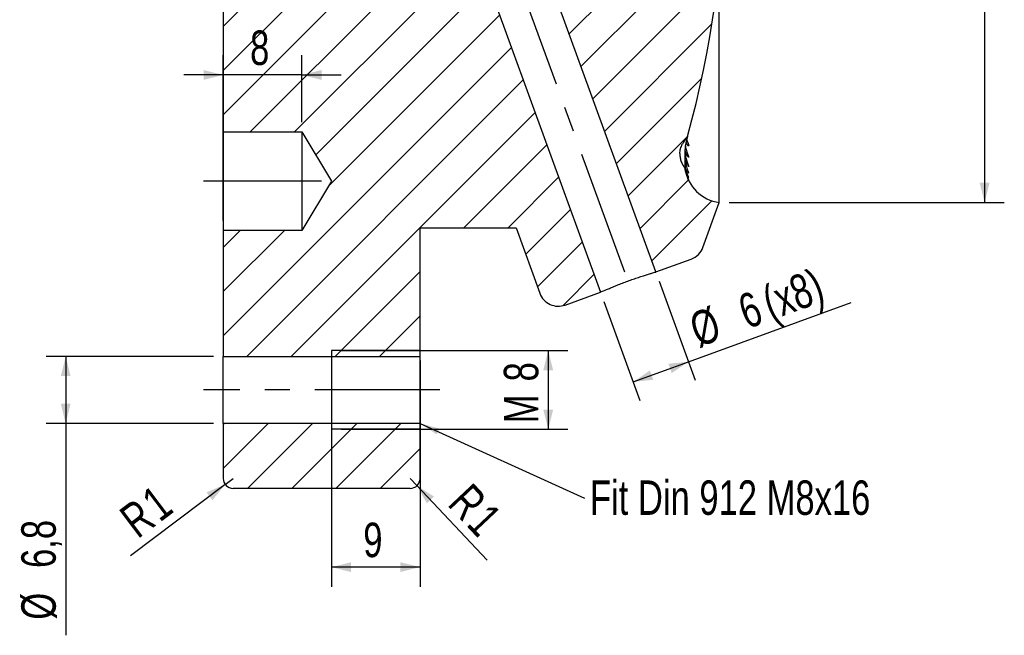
# Model space of a CAD drawing. Header units: millimetres. Extents: x 8 to 3888, y -9869 to 412.
# Tile 16 of 23: x 259 to 359, y 124 to 186. Entities that reach past the tile are written whole.
import ezdxf

# ---------------------------------------------------------------- set-up
doc = ezdxf.new("R2010")
doc.units = ezdxf.units.MM
doc.linetypes.add('CENTERX2', pattern=[20.319999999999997, 12.7, -2.54, 2.54, -2.54])
for name, color, linetype in [('CENTERLINE', 4, 'CENTERX2'), ('DETAIL', 3, 'Continuous'), ('DIMENSIONS', 2, 'Continuous'), ('HATCH', 3, 'Continuous'), ('TEXT', 2, 'Continuous')]:
    doc.layers.add(name, color=color, linetype=linetype)
doc.layers.add('OUTLINE', color=7, linetype='Continuous', lineweight=25)
doc.styles.add('SLDTEXTSTYLE0', font='TXT', dxfattribs={"width": 0.75})
doc.dimstyles.new('SLDDIMSTYLE1', dxfattribs={"dimtxt": 3.5, "dimasz": 2, "dimexe": 0, "dimexo": 0.0625, "dimgap": 0.875, "dimtad": 1, "dimrnd": 1e-09, "dimzin": 12, "dimdsep": 46, "dimtxsty": 'SLDTEXTSTYLE0', "dimsah": 1, "dimcen": 0.09, "dimadec": 0, "dimazin": 3, "dimtfac": 1, "dimtofl": 0, "dimtmove": 0, "dimatfit": 3, "dimfxl": 0, "dimfrac": 2, "dimtolj": 1, "dimtzin": 12, "dimarcsym": 0})
doc.dimstyles.new('SLDDIMSTYLE12', dxfattribs={"dimtxt": 3.5, "dimasz": 2, "dimexe": 0, "dimexo": 0.0625, "dimgap": 0.875, "dimtad": 1, "dimrnd": 1e-09, "dimzin": 12, "dimdsep": 46, "dimtxsty": 'SLDTEXTSTYLE0', "dimsah": 1, "dimcen": 0.09, "dimadec": 0, "dimazin": 3, "dimtol": 1, "dimtp": 0.05, "dimtfac": 1, "dimtofl": 0, "dimtmove": 0, "dimatfit": 3, "dimfxl": 0, "dimfrac": 2, "dimtolj": 1, "dimarcsym": 0})
doc.dimstyles.new('SLDDIMSTYLE3', dxfattribs={"dimtxt": 3.5, "dimasz": 2, "dimexe": 0, "dimexo": 0.0625, "dimgap": 0.875, "dimtad": 1, "dimrnd": 1e-09, "dimzin": 12, "dimdsep": 46, "dimtxsty": 'SLDTEXTSTYLE0', "dimsah": 1, "dimcen": 0.09, "dimadec": 0, "dimazin": 3, "dimtfac": 1, "dimtmove": 0, "dimatfit": 0, "dimfxl": 0, "dimfrac": 2, "dimtolj": 1, "dimtzin": 12, "dimarcsym": 0})
doc.dimstyles.new('SLDDIMSTYLE4', dxfattribs={"dimtxt": 0.18, "dimasz": 2, "dimexe": 0, "dimexo": 0.0625, "dimgap": 0, "dimtad": 0, "dimtih": 1, "dimtoh": 1, "dimdec": 0, "dimrnd": 1e-09, "dimzin": 0, "dimdsep": 46, "dimtxsty": 'Standard', "dimsah": 1, "dimcen": 0.09, "dimadec": 0, "dimazin": 0, "dimtfac": 2, "dimtdec": 0, "dimtofl": 0, "dimtmove": 0, "dimatfit": 3, "dimfxl": 0, "dimfrac": 2, "dimtolj": 1, "dimtzin": 0, "dimarcsym": 0})
doc.dimstyles.new('SLDDIMSTYLE6', dxfattribs={"dimtxt": 3.5, "dimasz": 2, "dimexe": 0, "dimexo": 0.0625, "dimgap": 0.875, "dimtad": 1, "dimdec": 1, "dimrnd": 1e-09, "dimzin": 12, "dimdsep": 46, "dimtxsty": 'SLDTEXTSTYLE0', "dimsah": 1, "dimcen": 0.09, "dimadec": 0, "dimazin": 3, "dimtfac": 1, "dimtdec": 1, "dimtofl": 0, "dimtmove": 0, "dimatfit": 3, "dimfxl": 0, "dimfrac": 2, "dimtolj": 1, "dimtzin": 12, "dimarcsym": 0})
doc.dimstyles.new('SLDDIMSTYLE9', dxfattribs={"dimtxt": 3.5, "dimasz": 2, "dimexe": 0, "dimexo": 0.0625, "dimgap": 0.875, "dimtad": 1, "dimrnd": 1e-09, "dimzin": 12, "dimdsep": 46, "dimtxsty": 'SLDTEXTSTYLE0', "dimsah": 1, "dimcen": 0, "dimadec": 0, "dimazin": 3, "dimtfac": 1, "dimtofl": 0, "dimtmove": 0, "dimatfit": 3, "dimfxl": 0, "dimfrac": 2, "dimtolj": 1, "dimtzin": 12, "dimarcsym": 0})
pattern_1 = [(45, (0, 0), (-2.245064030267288, 2.245064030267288), [])]

# ---------------------------------------------------------------- blocks, each defined once
blk = doc.blocks.new('_D_13')
at = {"layer": 'DIMENSIONS'}
for p, q in [((279.9708813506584, 165.9565333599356), (279.9708813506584, 182.7452840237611)), ((287.9708813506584, 175.9565333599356), (287.9708813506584, 182.7452840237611)), ((279.9708813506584, 180.7452840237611), (275.9708813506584, 180.7452840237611)), ((287.9708813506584, 180.7452840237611), (279.9708813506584, 180.7452840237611)), ((287.9708813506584, 180.7452840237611), (291.9708813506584, 180.7452840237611))]:
    blk.add_line(p, q, dxfattribs=at)
for points in [[(279.9708813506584, 180.7452840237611), (277.9708813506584, 181.2452840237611), (277.9708813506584, 180.2452840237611)], [(287.9708813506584, 180.7452840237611), (289.9708813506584, 180.2452840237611), (289.9708813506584, 181.2452840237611)]]:
    blk.add_solid(points, dxfattribs=at)
at = {"layer": 'DIMENSIONS', "insert": (282.7031179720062, 185.2570209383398), "char_height": 3.5, "attachment_point": 1, "style": 'SLDTEXTSTYLE0'}
blk.add_mtext('8', dxfattribs=at)
blk = doc.blocks.new('_D_14')
at = {"layer": 'DIMENSIONS'}
for p, q in [((291.9708813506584, 152.7565333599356), (314.9930637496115, 152.7565333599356)), ((312.9930637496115, 152.7565333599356), (312.9930637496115, 144.7565333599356)), ((291.9708813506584, 144.7565333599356), (314.9930637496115, 144.7565333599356))]:
    blk.add_line(p, q, dxfattribs=at)
for points in [[(312.9930637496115, 152.7565333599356), (312.4930637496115, 150.7565333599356), (313.4930637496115, 150.7565333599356)], [(312.9930637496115, 144.7565333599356), (313.4930637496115, 146.7565333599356), (312.4930637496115, 146.7565333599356)]]:
    blk.add_solid(points, dxfattribs=at)
at = {"layer": 'DIMENSIONS', "char_height": 3.5, "attachment_point": 1, "rotation": 90.00000000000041, "style": 'SLDTEXTSTYLE0'}
for s, insert in [('8', (308.4813268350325, 149.6168013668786)), ('M', (308.4813268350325, 145.3607385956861))]:
    blk.add_mtext(s, dxfattribs=dict(at, insert=insert))
blk = doc.blocks.new('_D_15')
at = {"layer": 'DIMENSIONS'}
for p, q in [((290.9708813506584, 151.7565333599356), (290.9708813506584, 128.7565333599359)), ((299.9708813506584, 151.7565333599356), (299.9708813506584, 128.7565333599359)), ((299.9708813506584, 130.7565333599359), (290.9708813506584, 130.7565333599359))]:
    blk.add_line(p, q, dxfattribs=at)
for points in [[(290.9708813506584, 130.7565333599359), (292.9708813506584, 130.2565333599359), (292.9708813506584, 131.2565333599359)], [(299.9708813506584, 130.7565333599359), (297.9708813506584, 131.2565333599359), (297.9708813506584, 130.2565333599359)]]:
    blk.add_solid(points, dxfattribs=at)
at = {"layer": 'DIMENSIONS', "insert": (294.2031179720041, 135.2682702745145), "char_height": 3.5, "attachment_point": 1, "style": 'SLDTEXTSTYLE0'}
blk.add_mtext('9', dxfattribs=at)
blk = doc.blocks.new('_D_16')
at = {"layer": 'DIMENSIONS'}
for p, q in [((278.9708813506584, 152.1565333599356), (261.9708813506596, 152.1565333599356)), ((263.9708813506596, 152.1565333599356), (263.9708813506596, 145.3565333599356)), ((278.9708813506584, 145.3565333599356), (261.9708813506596, 145.3565333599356)), ((263.9708813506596, 145.3565333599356), (263.9708813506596, 123.8282663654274))]:
    blk.add_line(p, q, dxfattribs=at)
for points in [[(263.9708813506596, 152.1565333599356), (263.4708813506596, 150.1565333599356), (264.4708813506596, 150.1565333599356)], [(263.9708813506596, 145.3565333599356), (264.4708813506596, 147.3565333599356), (263.4708813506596, 147.3565333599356)]]:
    blk.add_solid(points, dxfattribs=at)
at = {"layer": 'DIMENSIONS', "char_height": 3.5, "attachment_point": 1, "rotation": 90.00000000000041, "style": 'SLDTEXTSTYLE0'}
for s, insert in [('6,8', (259.4591444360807, 130.6679289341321)), ('%%c', (259.4591442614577, 125.4157663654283))]:
    blk.add_mtext(s, dxfattribs=dict(at, insert=insert))
blk = doc.blocks.new('_D_17')
at = {"layer": 'DIMENSIONS'}
for q in [(270.5572994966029, 131.8960250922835), (280.9708813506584, 139.7565333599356)]:
    blk.add_line((280.1727364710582, 139.1540677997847), q, dxfattribs=at)
blk.add_solid([(280.1727364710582, 139.1540677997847), (278.2752139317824, 138.3482091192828), (278.8776794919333, 137.5500642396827)], dxfattribs=at)
at = {"layer": 'DIMENSIONS', "char_height": 3.5, "attachment_point": 1, "rotation": 37.04668522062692, "style": 'SLDTEXTSTYLE0'}
for s, insert in [('1', (271.4173198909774, 138.051181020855)), ('R', (269.1767752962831, 136.3599455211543))]:
    blk.add_mtext(s, dxfattribs=dict(at, insert=insert))
blk = doc.blocks.new('_D_18')
at = {"layer": 'DIMENSIONS'}
for q in [(298.9708813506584, 139.7565333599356), (306.7901778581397, 131.4607886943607)]:
    blk.add_line((299.6567825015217, 139.0288386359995), q, dxfattribs=at)
blk.add_solid([(299.6567825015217, 139.0288386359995), (300.6647374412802, 137.2304986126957), (301.3924321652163, 137.916399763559)], dxfattribs=at)
at = {"layer": 'DIMENSIONS', "char_height": 3.5, "attachment_point": 1, "rotation": 313.3065188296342, "style": 'SLDTEXTSTYLE0'}
for s, insert in [('R', (305.198984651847, 139.484504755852)), ('1', (307.1244397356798, 137.4417271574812))]:
    blk.add_mtext(s, dxfattribs=dict(at, insert=insert))
blk = doc.blocks.new('_D_22')
at = {"layer": 'DIMENSIONS'}
for p, q in [((324.2743674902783, 159.7948436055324), (327.9338555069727, 149.7404829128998)), ((318.6362117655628, 157.7427227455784), (322.2956997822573, 147.6883620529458)), ((327.2498152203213, 151.6198681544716), (343.7502823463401, 157.6255470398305)), ((321.6116594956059, 149.5677472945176), (327.2498152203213, 151.6198681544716))]:
    blk.add_line(p, q, dxfattribs=at)
for points in [[(327.2498152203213, 151.6198681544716), (325.1994199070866, 151.4056741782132), (325.5414400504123, 150.4659815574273)], [(321.6116594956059, 149.5677472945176), (323.6620548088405, 149.7819412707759), (323.3200346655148, 150.7216338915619)]]:
    blk.add_solid(points, dxfattribs=at)
at = {"layer": 'DIMENSIONS', "char_height": 3.5, "attachment_point": 1, "rotation": 20.00000000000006, "style": 'SLDTEXTSTYLE0'}
for s, insert in [('(x8)', (334.4188052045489, 159.0873613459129)), ('6', (331.9886553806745, 158.2028591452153)), ('%%c', (327.0468352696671, 156.3472798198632))]:
    blk.add_mtext(s, dxfattribs=dict(at, insert=insert))
blk = doc.blocks.new('_D_26')
at = {"layer": 'DIMENSIONS'}
for p, q in [((331.3708813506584, 235.7253571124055), (359.3249149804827, 235.7253571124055)), ((357.3249149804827, 235.7253571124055), (357.3249149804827, 167.7877096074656)), ((331.3708813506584, 167.7877096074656), (359.3249149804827, 167.7877096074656))]:
    blk.add_line(p, q, dxfattribs=at)
for points in [[(357.3249149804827, 235.7253571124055), (356.8249149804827, 233.7253571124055), (357.8249149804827, 233.7253571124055)], [(357.3249149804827, 167.7877096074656), (357.8249149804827, 169.7877096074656), (356.8249149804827, 169.7877096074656)]]:
    blk.add_solid(points, dxfattribs=at)
at = {"layer": 'DIMENSIONS', "attachment_point": 1, "rotation": 90.00000000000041, "style": 'SLDTEXTSTYLE0'}
for s, insert, char_height in [('0,05', (350.6300236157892, 205.9995887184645), 2.5), ('0', (353.8626624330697, 205.9995887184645), 2.5), ('+', (350.6300236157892, 203.9787556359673), 2.5), ('67,94', (352.813178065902, 191.0481994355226), 3.5)]:
    blk.add_mtext(s, dxfattribs=dict(at, insert=insert, char_height=char_height))
blk = doc.blocks.new('SW_NOTE_0_8')
at = {"layer": 'TEXT', "color": 0, "insert": (0.5581265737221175, 1.795794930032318), "char_height": 3.5, "attachment_point": 1, "style": 'SLDTEXTSTYLE0'}
blk.add_mtext('Fit Din 912 M8x16', dxfattribs=at)

msp = doc.modelspace()

# ---------------------------------------------------------------- hatches: boundary and pattern name
at = {"layer": 'HATCH'}
h = msp.add_hatch(dxfattribs=at)
h.set_pattern_fill('ANSI31', color=256, angle=2.8e-322, style=0)
h.set_pattern_definition(pattern_1)
edge = h.paths.add_edge_path(flags=0)
edge.add_ellipse((327.1708813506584, 172.7127096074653), major_axis=(9.49056222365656e-31, -1.600000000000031), ratio=0.4999999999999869, start_angle=268.47934382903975, end_angle=276.01078318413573, ccw=False)
edge.add_spline(control_points=[(326.3711630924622, 172.7551693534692), (326.373574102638, 172.9368123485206), (326.3991033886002, 173.1197224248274), (326.4478136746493, 173.2947289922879), (326.4889762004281, 173.4426179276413), (326.5472457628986, 173.5870753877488), (326.622700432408, 173.7207619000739)], knot_values=[0.001741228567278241, 0.001741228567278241, 0.001741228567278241, 0.001741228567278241, 0.002288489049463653, 0.002288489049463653, 0.002288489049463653, 0.002750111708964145, 0.002750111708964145, 0.002750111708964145, 0.002750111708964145], weights=[1, 1, 1, 1, 1, 1, 1], degree=3, periodic=0)
edge.add_ellipse((331.3708813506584, 169.1431560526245), major_axis=(2.851467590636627e-30, -7.711284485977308), ratio=0.7651449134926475, start_angle=225.9599874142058, end_angle=233.58537649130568, ccw=False)
edge.add_arc((229.7444546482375, 201.7565333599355), 101.1264267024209, 344.3659401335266, 375.634059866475)
edge.add_ellipse((331.3708813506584, 234.3699106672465), major_axis=(-2.851467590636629e-30, 7.711284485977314), ratio=0.7651449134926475, start_angle=126.414623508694, end_angle=134.0400125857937, ccw=False)
edge.add_spline(control_points=[(326.6227004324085, 229.7923048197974), (326.5962080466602, 229.8392425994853), (326.5718659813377, 229.8874513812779), (326.5496696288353, 229.936566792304), (326.4526087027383, 230.1513402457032), (326.395182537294, 230.3872766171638), (326.3772327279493, 230.6222793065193), (326.3737864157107, 230.6673991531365), (326.3717636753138, 230.7126500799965), (326.3711630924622, 230.7578973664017)], knot_values=[0.004345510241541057, 0.004345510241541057, 0.004345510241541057, 0.004345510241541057, 0.004506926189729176, 0.004506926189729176, 0.004506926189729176, 0.005220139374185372, 0.005220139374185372, 0.005220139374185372, 0.005355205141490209, 0.005355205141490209, 0.005355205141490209, 0.005355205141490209], weights=[1, 1, 1, 1, 1, 1, 1, 1, 1, 1], degree=3, periodic=0)
edge.add_ellipse((327.1708813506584, 230.8003571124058), major_axis=(-9.49056222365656e-31, 1.600000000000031), ratio=0.4999999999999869, start_angle=83.98921681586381, end_angle=91.52065617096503, ccw=False)
edge.add_spline(control_points=[(326.3752795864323, 230.9679021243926), (326.3832210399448, 231.1187447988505), (326.407225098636, 231.269686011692), (326.4475389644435, 231.4152585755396), (326.4852120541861, 231.5512953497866), (326.537569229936, 231.6843409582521), (326.6048914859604, 231.8084094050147)], knot_values=[0.001869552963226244, 0.001869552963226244, 0.001869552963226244, 0.001869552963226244, 0.002324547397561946, 0.002324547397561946, 0.002324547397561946, 0.002749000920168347, 0.002749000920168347, 0.002749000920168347, 0.002749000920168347], weights=[1, 1, 1, 1, 1, 1, 1], degree=3, periodic=0)
edge.add_ellipse((331.3708813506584, 227.3910469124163), major_axis=(2.823712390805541e-30, -7.636225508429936), ratio=0.7651449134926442, start_angle=229.7499868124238, end_angle=234.6566745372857, ccw=False)
edge.add_arc((330.8708813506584, 231.7567301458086), 4.000000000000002, 97.18075578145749, 171.8325490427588, ccw=False)
edge.add_line((330.3708813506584, 235.7253571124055), (328.7138845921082, 240.2779182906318))
edge.add_arc((326.8344993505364, 239.5938780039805), 2, 19.99999999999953, 69.99999999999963)
edge.add_line((327.5185396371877, 241.4732632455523), (323.9323473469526, 242.7785304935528))
edge.add_line((323.9323473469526, 242.7785304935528), (313.0052340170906, 212.7565333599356))
edge.add_line((313.0052340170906, 212.7565333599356), (316.9708813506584, 212.7565333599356))
edge.add_line((316.9708813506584, 212.7565333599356), (323.5803481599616, 201.7565333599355))
edge.add_line((323.5803481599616, 201.7565333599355), (316.9708813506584, 190.7565333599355))
edge.add_line((316.9708813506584, 190.7565333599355), (313.0052340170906, 190.7565333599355))
edge.add_line((313.0052340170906, 190.7565333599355), (323.9323473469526, 160.7345362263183))
edge.add_line((323.9323473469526, 160.7345362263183), (327.5185396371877, 162.0398034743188))
edge.add_arc((326.8344993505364, 163.9191887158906), 2, 290.0000000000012, 340.0000000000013)
edge.add_line((328.7138845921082, 163.2351484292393), (330.3708813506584, 167.7877096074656))
edge.add_arc((330.8708813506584, 171.7563365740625), 4.000000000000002, 188.1674509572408, 262.8192442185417, ccw=False)
edge.add_ellipse((331.3708813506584, 176.1220198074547), major_axis=(-2.823712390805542e-30, 7.63622550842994), ratio=0.7651449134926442, start_angle=125.3433254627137, end_angle=130.2500131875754, ccw=False)
edge.add_spline(control_points=[(326.6048914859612, 171.7046573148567), (326.5909902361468, 171.7302759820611), (326.5777385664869, 171.7562570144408), (326.565133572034, 171.7825377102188), (326.4651278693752, 171.9910439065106), (326.4045113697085, 172.2215695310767), (326.3822501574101, 172.451744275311), (326.3792441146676, 172.4828259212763), (326.3769213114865, 172.5139811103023), (326.3752795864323, 172.5451645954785)], knot_values=[0.004225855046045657, 0.004225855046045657, 0.004225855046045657, 0.004225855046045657, 0.004312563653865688, 0.004312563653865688, 0.004312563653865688, 0.005009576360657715, 0.005009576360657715, 0.005009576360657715, 0.005102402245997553, 0.005102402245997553, 0.005102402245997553, 0.005102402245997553], weights=[1, 1, 1, 1, 1, 1, 1, 1, 1, 1], degree=3, periodic=0)
h = msp.add_hatch(dxfattribs=at)
h.set_pattern_fill('ANSI31', color=256, angle=2.8e-322, style=0)
h.set_pattern_definition(pattern_1)
edge = h.paths.add_edge_path(flags=0)
edge.add_line((306.6201673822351, 190.7565333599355), (304.9708813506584, 190.7565333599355))
edge.add_line((304.9708813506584, 190.7565333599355), (304.9708813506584, 188.9065333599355))
edge.add_line((304.9708813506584, 188.9065333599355), (281.4708813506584, 188.9065333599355))
edge.add_line((281.4708813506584, 188.9065333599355), (279.9708813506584, 187.4065333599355))
edge.add_line((279.9708813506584, 187.4065333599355), (279.9708813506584, 174.9565333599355))
edge.add_line((279.9708813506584, 174.9565333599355), (287.9708813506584, 174.9565333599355))
edge.add_line((287.9708813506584, 174.9565333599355), (290.9751844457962, 169.9565333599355))
edge.add_line((290.9751844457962, 169.9565333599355), (287.9708813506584, 164.9565333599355))
edge.add_line((287.9708813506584, 164.9565333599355), (279.9708813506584, 164.9565333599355))
edge.add_line((279.9708813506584, 164.9565333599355), (279.9708813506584, 152.1565333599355))
edge.add_line((279.9708813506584, 152.1565333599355), (299.9708813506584, 152.1565333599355))
edge.add_line((299.9708813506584, 152.1565333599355), (299.9708813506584, 165.2315333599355))
edge.add_line((299.9708813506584, 165.2315333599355), (309.7208813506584, 165.2315333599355))
edge.add_line((309.7208813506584, 165.2315333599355), (312.1445738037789, 158.5724930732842))
edge.add_arc((314.0239590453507, 159.2565333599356), 2, 200.0000000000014, 290.0000000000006)
edge.add_line((314.707999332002, 157.3771481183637), (318.2941916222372, 158.6824153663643))
edge.add_line((318.2941916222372, 158.6824153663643), (306.6201673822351, 190.7565333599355))
h = msp.add_hatch(dxfattribs=at)
h.set_pattern_fill('ANSI31', color=256, angle=2.8e-322, style=0)
h.set_pattern_definition(pattern_1)
edge = h.paths.add_edge_path(flags=0)
edge.add_line((299.9708813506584, 145.3565333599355), (279.9708813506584, 145.3565333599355))
edge.add_line((279.9708813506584, 145.3565333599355), (279.9708813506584, 139.7565333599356))
edge.add_arc((280.9708813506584, 139.7565333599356), 1, 180, 270.0000000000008)
edge.add_line((280.9708813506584, 138.7565333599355), (298.9708813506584, 138.7565333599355))
edge.add_arc((298.9708813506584, 139.7565333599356), 1, 270.0000000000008, 360.0000000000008)
edge.add_line((299.9708813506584, 139.7565333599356), (299.9708813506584, 145.3565333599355))

# ---------------------------------------------------------------- linework, layer by layer
at = {"layer": 'CENTERLINE'}
for p, q in [((309.4384435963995, 191.7847963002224), (321.1132694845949, 159.7084757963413)), ((289.9708813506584, 169.9565333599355), (277.9708813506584, 169.9565333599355)), ((301.9708813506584, 148.7565333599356), (277.9708813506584, 148.7565333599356))]:
    msp.add_line(p, q, dxfattribs=at)
at = {"layer": 'DETAIL'}
for p, q in [((299.9708813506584, 152.7565333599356), (290.9708813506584, 152.7565333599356)), ((290.9708813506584, 152.7565333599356), (290.9708813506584, 144.7565333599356)), ((299.9708813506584, 144.7565333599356), (290.9708813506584, 144.7565333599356))]:
    msp.add_line(p, q, dxfattribs=at)
at = {"layer": 'OUTLINE'}
for p, q in [((330.3708813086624, 182.3572517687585), (330.3708813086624, 191.7128079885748)), ((306.6201672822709, 190.7565334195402), (318.2941914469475, 158.6824135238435)), ((323.932347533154, 160.7345343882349), (313.0052340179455, 190.7565334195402)), ((279.9708831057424, 187.4065335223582), (279.9708831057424, 174.9565341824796)), ((330.3201205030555, 182.3620834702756), (330.3201205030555, 173.8768016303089)), ((279.9708831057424, 174.9565341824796), (287.9708806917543, 174.9565341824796)), ((279.9708831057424, 174.9565341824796), (279.9708831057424, 164.9565325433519)), ((287.9708806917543, 174.9565341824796), (290.9751838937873, 169.9565315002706)), ((287.9708806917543, 174.9565341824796), (287.9708806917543, 164.9565325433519)), ((327.1308659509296, 173.6214646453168), (326.9918986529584, 173.8764887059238)), ((327.1129696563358, 173.6543068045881), (327.1694245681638, 173.590274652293)), ((330.3708813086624, 167.7877084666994), (330.3708813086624, 173.8719699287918)), ((327.1308659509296, 171.6205832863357), (326.9627510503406, 172.0765625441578)), ((327.1278903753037, 172.5164988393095), (327.1930717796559, 172.435961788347)), ((326.9054030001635, 171.2648962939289), (326.932175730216, 171.1086855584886)), ((290.9751838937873, 169.9565315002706), (287.9708806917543, 164.9565325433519)), ((328.7138852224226, 163.2351466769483), (330.3708813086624, 167.7877084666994)), ((299.970881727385, 165.2315334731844), (309.7208814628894, 165.2315334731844)), ((299.970881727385, 152.1565319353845), (299.970881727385, 165.2315334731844)), ((309.7208814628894, 165.2315334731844), (312.1445737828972, 158.5724913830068)), ((287.9708806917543, 164.9565325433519), (279.9708831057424, 164.9565325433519)), ((279.9708831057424, 164.9565325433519), (279.9708831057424, 152.1565319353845)), ((323.932347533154, 160.7345343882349), (327.5185392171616, 162.0398053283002)), ((314.7079992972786, 157.3771463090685), (318.2941914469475, 158.6824135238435)), ((279.9708831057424, 152.1565319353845), (299.970881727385, 152.1565319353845)), ((279.9708831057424, 145.3565323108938), (279.9708831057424, 152.1565319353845)), ((299.970881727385, 145.3565323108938), (299.970881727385, 152.1565319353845)), ((299.970881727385, 145.3565323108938), (279.9708831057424, 145.3565323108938)), ((279.9708831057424, 145.3565323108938), (279.9708831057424, 139.7565343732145)), ((299.970881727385, 139.7565343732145), (299.970881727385, 145.3565323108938)), ((298.9708815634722, 138.7565323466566), (280.97088140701, 138.7565323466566))]:
    msp.add_line(p, q, dxfattribs=at)
at = {"layer": 'OUTLINE', "flags": 128}
for points in [[(327.0400573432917, 174.1998923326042), (327.0974975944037, 174.0343981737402), (327.200436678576, 173.7710778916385), (327.2332667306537, 173.6829002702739), (327.2512570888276, 173.6262404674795), (327.2611943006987, 173.5796855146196), (327.2615519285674, 173.5535675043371), (327.2501236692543, 173.534520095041), (327.1937823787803, 173.557136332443), (327.1308659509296, 173.6214646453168), (327.1308659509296, 173.6214646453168)], [(326.9779288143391, 171.1432823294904), (327.1169687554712, 170.661348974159), (327.1939006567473, 170.462716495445), (327.2236042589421, 170.3905501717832), (327.2490731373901, 170.3279913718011), (327.259468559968, 170.2996232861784), (327.2621787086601, 170.2868604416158), (327.2548678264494, 170.2921727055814), (327.223160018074, 170.3439505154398), (327.1308659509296, 170.5353671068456), (327.1308659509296, 170.5353671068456)]]:
    msp.add_lwpolyline(points, dxfattribs=at)
at = {"layer": 'OUTLINE'}
for centre, radius, start, end in [((229.7444546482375, 201.7565333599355), 101.1264267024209, 344.3659401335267, 15.63405986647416), ((330.8708813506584, 171.7563365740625), 4.000000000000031, 188.167450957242, 262.8192442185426), ((326.8344993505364, 163.9191887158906), 1.999999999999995, 290.0000000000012, 340.0000000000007), ((314.0239590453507, 159.2565333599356), 1.999999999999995, 200.0000000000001, 290.0000000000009), ((280.9708813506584, 139.7565333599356), 1, 179.9999999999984, 269.9999999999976), ((298.9708813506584, 139.7565333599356), 1, 270.0000000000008, 1.628443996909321e-12)]:
    msp.add_arc(centre, radius, start, end, dxfattribs=at)
for centre, major_axis, ratio, start_param, end_param in [((331.3708813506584, 169.1431560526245), (0, -7.711284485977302), 0.7651449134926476, 3.943745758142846, 4.076833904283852), ((327.1708813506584, 172.7127096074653), (0, -1.600000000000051), 0.4999999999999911, 4.68584852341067, 4.817296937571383), ((331.3708813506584, 176.1220198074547), (0, 7.636225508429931), 0.7651449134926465, 2.187653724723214, 2.273291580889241)]:
    msp.add_ellipse(centre, major_axis=major_axis, ratio=ratio, start_param=start_param, end_param=end_param, dxfattribs=at)
for points in [[(330.3708813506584, 182.3572516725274), (330.3539281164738, 182.3587861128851), (330.3370078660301, 182.3603968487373), (330.3201203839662, 182.3620833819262)], [(327.094915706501, 174.3807593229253), (326.9918085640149, 174.0150163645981), (326.9176414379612, 173.620396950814), (326.8868501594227, 173.2043958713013)], [(327.129459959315, 174.5037368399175), (327.1182278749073, 174.4636001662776), (327.1067166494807, 174.4226197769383), (327.094915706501, 174.3807593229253)], [(326.8868501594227, 173.2043958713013), (326.8827847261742, 173.1494704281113), (326.8795243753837, 173.094958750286), (326.8770351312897, 173.0408433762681)], [(330.3201203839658, 173.8768020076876), (330.3370163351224, 173.8751146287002), (330.3539366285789, 173.873503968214), (330.3708813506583, 173.8719702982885)], [(326.8770351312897, 173.0408433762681), (326.8729664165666, 172.952390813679), (326.8708813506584, 172.8631699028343), (326.8708813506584, 172.7732494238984)], [(327.1308656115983, 172.5097315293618), (327.0378551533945, 172.6506979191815), (326.9675259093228, 172.8073480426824), (326.9231924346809, 172.9820815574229)], [(326.8708813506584, 171.7848673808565), (326.8708813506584, 171.6093988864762), (326.8825412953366, 171.4361556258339), (326.9054033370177, 171.2648963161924)], [(327.1308656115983, 170.3475584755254), (327.0288528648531, 170.6098961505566), (326.9543404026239, 170.8892494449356), (326.911452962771, 171.1880700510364)]]:
    msp.add_open_spline(points, degree=3, dxfattribs=at)
for points, knots in [([(326.3711630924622, 172.7551693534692), (326.3733930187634, 172.9231696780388), (326.3947738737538, 173.0891766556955), (326.4785954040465, 173.4169168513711), (326.5400084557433, 173.5742527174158), (326.622700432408, 173.7207619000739)], [0, 0, 0, 0, 0.5, 0.5, 1, 1, 1, 1]), ([(326.9054033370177, 173.5887155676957), (326.9265956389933, 173.4518941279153), (326.957531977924, 173.3126575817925), (327.0195743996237, 173.0967185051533), (327.0427239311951, 173.0240883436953), (327.0937542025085, 172.8767471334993), (327.1218255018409, 172.8017555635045), (327.1660298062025, 172.688005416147), (327.1812657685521, 172.6494792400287), (327.2113568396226, 172.5724100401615), (327.2263887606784, 172.5335431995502), (327.2511202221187, 172.4619649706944), (327.2601359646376, 172.4297286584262), (327.2636226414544, 172.3916302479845), (327.2590374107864, 172.3846796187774), (327.2386371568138, 172.3819200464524), (327.2170095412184, 172.4009978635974), (327.1744160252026, 172.4477060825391), (327.1523421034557, 172.4771818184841), (327.1308656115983, 172.5097315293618)], [0, 0, 0, 0, 0.2500000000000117, 0.2500000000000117, 0.3750000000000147, 0.3750000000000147, 0.5000000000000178, 0.5000000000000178, 0.5625000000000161, 0.5625000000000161, 0.6250000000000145, 0.6250000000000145, 0.6875000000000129, 0.6875000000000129, 0.7500000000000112, 0.7500000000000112, 0.8750000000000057, 0.8750000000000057, 1, 1, 1, 1]), ([(326.3752795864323, 172.5451645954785), (326.3830290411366, 172.3979688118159), (326.4058683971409, 172.252500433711), (326.4814154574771, 171.9716690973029), (326.5348137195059, 171.8338039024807), (326.6048914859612, 171.7046573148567)], [0, 0, 0, 0, 0.5, 0.5, 1, 1, 1, 1]), ([(326.8708813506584, 172.7732494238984), (326.8708813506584, 172.6165327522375), (326.8708813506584, 172.4526873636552), (326.8708813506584, 172.1220651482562), (326.8708813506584, 171.954430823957), (326.8708813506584, 171.7848673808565)], [0, 0, 0, 0, 0.5, 0.5, 1, 1, 1, 1]), ([(326.9054033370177, 172.6708517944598), (326.9265887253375, 172.526907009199), (326.9578790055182, 172.3798538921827), (327.0194068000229, 172.1575473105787), (327.0423450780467, 172.0830556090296), (327.0931456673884, 171.9321730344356), (327.1211884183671, 171.8555376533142), (327.1652027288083, 171.7410870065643), (327.1802376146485, 171.7029008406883), (327.2105135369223, 171.6259304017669), (327.2255776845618, 171.5877274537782), (327.2506980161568, 171.5184371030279), (327.2598634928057, 171.4886737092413), (327.263734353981, 171.4562682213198), (327.2592935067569, 171.4527852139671), (327.2388676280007, 171.4602931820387), (327.2174816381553, 171.4858843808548), (327.1743855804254, 171.5461662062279), (327.1522694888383, 171.58200903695), (327.1308656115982, 171.6205835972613)], [0, 0, 0, 0, 0.2499999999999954, 0.2499999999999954, 0.3749999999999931, 0.3749999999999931, 0.4999999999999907, 0.4999999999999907, 0.5624999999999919, 0.5624999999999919, 0.624999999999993, 0.624999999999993, 0.6874999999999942, 0.6874999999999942, 0.7499999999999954, 0.7499999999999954, 0.8749999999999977, 0.8749999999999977, 1, 1, 1, 1]), ([(326.9054033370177, 171.9743476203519), (326.9265358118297, 171.8247050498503), (326.9577508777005, 171.6724615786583), (327.0190804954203, 171.4441965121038), (327.0419319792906, 171.3680358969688), (327.0924904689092, 171.214784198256), (327.1205217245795, 171.1370189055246), (327.1643578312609, 171.0226604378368), (327.1792917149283, 170.9848273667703), (327.2092237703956, 170.9097956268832), (327.224492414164, 170.872066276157), (327.250133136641, 170.8052341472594), (327.2594963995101, 170.7780111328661), (327.2638750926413, 170.7512275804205), (327.2594970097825, 170.7512654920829), (327.2394002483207, 170.7688116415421), (327.2177144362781, 170.8012829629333), (327.1748525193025, 170.873712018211), (327.1524210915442, 170.9160579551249), (327.1308656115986, 170.9607884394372)], [0, 0, 0, 0, 0.2500000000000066, 0.2500000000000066, 0.3750000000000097, 0.3750000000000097, 0.5000000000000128, 0.5000000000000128, 0.5625000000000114, 0.5625000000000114, 0.62500000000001, 0.62500000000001, 0.6875000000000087, 0.6875000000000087, 0.7500000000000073, 0.7500000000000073, 0.8750000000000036, 0.8750000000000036, 1, 1, 1, 1]), ([(327.087023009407, 170.5155075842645), (327.0964543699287, 170.4803187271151), (327.1211018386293, 170.3883578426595), (327.173518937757, 170.2644457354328), (327.218145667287, 170.1579598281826), (327.2450742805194, 170.0973002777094), (327.2590558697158, 170.0654078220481), (327.2639863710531, 170.0525101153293), (327.2570298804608, 170.0636130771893), (327.2151348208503, 170.1452503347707), (327.1668910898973, 170.261072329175), (327.1308659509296, 170.347560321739)], [0, 0, 0, 0, 0.09166659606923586, 0.2395571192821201, 0.3405806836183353, 0.3995291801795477, 0.4480145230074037, 0.4966222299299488, 0.5590929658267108, 0.6707605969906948, 1, 1, 1, 1]), ([(318.2941916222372, 158.6824153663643), (318.2941916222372, 158.6824153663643), (318.3118195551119, 158.6901824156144), (318.3825225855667, 158.7211839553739), (318.434745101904, 158.7440427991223), (318.640976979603, 158.833605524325), (318.8485651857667, 158.923044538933), (319.2335879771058, 159.084027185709), (319.3733123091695, 159.1417886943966), (319.675745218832, 159.2648260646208), (319.8392043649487, 159.3303728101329), (320.1755930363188, 159.4628464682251), (320.3501363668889, 159.5304423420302), (320.7124828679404, 159.6680173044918), (320.8964806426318, 159.7365324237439), (321.2635715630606, 159.8704720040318), (321.4493472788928, 159.9368637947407), (321.8142331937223, 160.0645645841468), (321.9911718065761, 160.1251425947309), (322.3341386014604, 160.2402602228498), (322.5015372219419, 160.2952236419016), (322.8116418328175, 160.3951823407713), (322.9557909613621, 160.4406796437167), (323.2217656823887, 160.5233188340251), (323.3424156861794, 160.5600855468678), (323.550550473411, 160.6227519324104), (323.6396453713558, 160.6491471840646), (323.7853099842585, 160.6919642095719), (323.8398200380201, 160.7077876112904), (323.9133945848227, 160.729090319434), (323.9323473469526, 160.7345362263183), (323.9323473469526, 160.7345362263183)], [0, 0, 0, 0, 0.06250000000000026, 0.06250000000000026, 0.1250000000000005, 0.1250000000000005, 0.2500000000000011, 0.2500000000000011, 0.312500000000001, 0.312500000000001, 0.3750000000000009, 0.3750000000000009, 0.4375000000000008, 0.4375000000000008, 0.5000000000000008, 0.5000000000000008, 0.5625000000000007, 0.5625000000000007, 0.6250000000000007, 0.6250000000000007, 0.6875000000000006, 0.6875000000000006, 0.7500000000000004, 0.7500000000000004, 0.8125000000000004, 0.8125000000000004, 0.8750000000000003, 0.8750000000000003, 0.9375000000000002, 0.9375000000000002, 1, 1, 1, 1])]:
    msp.add_open_spline(points, degree=3, knots=knots, dxfattribs=at)

# ---------------------------------------------------------------- block references
at = {"layer": 'TEXT'}
msp.add_blockref('SW_NOTE_0_8', (316.6699741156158, 137.7668247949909), dxfattribs=at)

# ---------------------------------------------------------------- dimensions: what is measured, and where the dimension line sits
at = {"layer": 'DIMENSIONS'}
dim = msp.add_linear_dim(base=(357.3249149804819, 167.7877096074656), p1=(330.3708813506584, 235.7253571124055), p2=(330.3708813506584, 167.7877096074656), angle=90.0000000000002, dimstyle='SLDDIMSTYLE12', dxfattribs=at)
dim.commit()
dim.dimension.update_dxf_attribs({"geometry": '_D_26', "text_midpoint": (357.3249149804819, 201.7565333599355), "dimtype": 160})
for base, p1, p2, dimstyle, picture, middle in [((279.9708813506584, 180.7452840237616), (287.9708813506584, 174.9565333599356), (279.9708813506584, 164.9565333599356), 'SLDDIMSTYLE3', '_D_13', (283.9708813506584, 180.7452840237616)), ((290.9708813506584, 130.7565333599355), (299.9708813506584, 152.7565333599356), (290.9708813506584, 152.7565333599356), 'SLDDIMSTYLE1', '_D_15', (295.4708813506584, 130.7565333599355))]:
    dim = msp.add_linear_dim(base=base, p1=p1, p2=p2, dimstyle=dimstyle, dxfattribs=at)
    dim.commit()
    dim.dimension.update_dxf_attribs({"geometry": picture, "text_midpoint": middle, "dimtype": 160})
for base, p1, p2, angle, text, dimstyle, picture, middle in [((327.2498152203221, 151.6198681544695), (318.2941916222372, 158.6824153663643), (323.9323473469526, 160.7345362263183), 20.00000000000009, '%%c<>(x8)', 'SLDDIMSTYLE1', '_D_22', (336.1701112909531, 154.866590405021)), ((263.9708813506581, 145.3565333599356), (279.9708813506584, 152.1565333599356), (279.9708813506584, 145.3565333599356), 90.0000000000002, '%%c<>', 'SLDDIMSTYLE6', '_D_16', (263.9708813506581, 131.2565333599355)), ((312.9930637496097, 144.7565333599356), (290.9708813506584, 152.7565333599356), (290.9708813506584, 144.7565333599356), 90.0000000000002, 'M<>', 'SLDDIMSTYLE1', '_D_14', (312.9930637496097, 148.7565333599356))]:
    dim = msp.add_linear_dim(base=base, p1=p1, p2=p2, angle=angle, text=text, dimstyle=dimstyle, dxfattribs=at)
    dim.commit()
    dim.dimension.update_dxf_attribs({"geometry": picture, "text_midpoint": middle, "dimtype": 160})
for center, mpoint, picture, middle in [((280.9708813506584, 139.7565333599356), (280.1727364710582, 139.1540677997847), '_D_17', (273.6457552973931, 134.2272938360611)), ((298.9708813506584, 139.7565333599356), (299.6567825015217, 139.0288386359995), '_D_18', (304.1825803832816, 134.2272938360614))]:
    dim = msp.add_radius_dim(center=center, mpoint=mpoint, dimstyle='SLDDIMSTYLE9', dxfattribs=at)
    dim.commit()
    dim.dimension.update_dxf_attribs({"geometry": picture, "text_midpoint": middle, "dimtype": 164})

# ---------------------------------------------------------------- leaders
at = {"layer": 'TEXT'}
msp.add_leader([(299.9708813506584, 145.3565333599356), (316.6699741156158, 137.7668247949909)], dimstyle='SLDDIMSTYLE4', dxfattribs=at)

doc.saveas('drawing.dxf')
